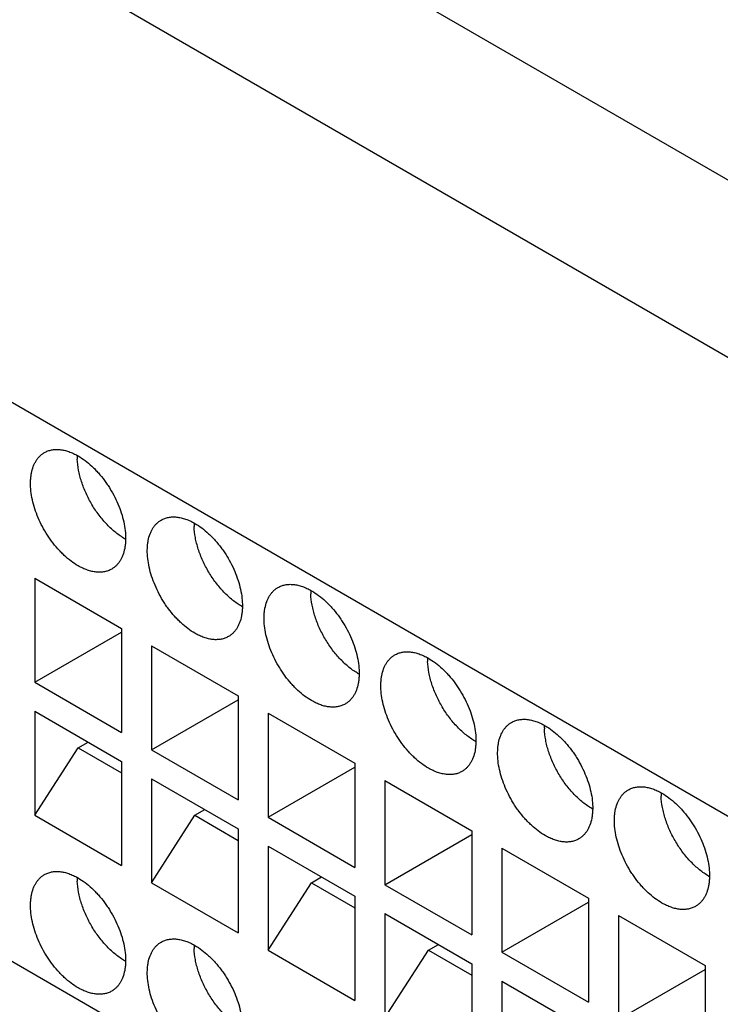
# Model space of a CAD drawing. Header units: inches. Extents: x 0 to 22, y 0 to 17.
# Tile 13 of 15: x 18.4 to 19.5, y 13.5 to 15.2. Entities that reach past the tile are written whole.
import ezdxf

# ---------------------------------------------------------------- set-up
doc = ezdxf.new("R2010")
doc.units = ezdxf.units.IN
doc.header["$LTSCALE"] = 1.21
doc.header["$MEASUREMENT"] = 0
doc.layers.get('0').update_dxf_attribs({"linetype": 'CONTINUOUS'})
doc.layers.add('02___PRT_ALL_AXES', color=7, linetype='CONTINUOUS')

msp = doc.modelspace()

# ---------------------------------------------------------------- linework, layer by layer
at = {"color": 7, "linetype": 'CONTINUOUS'}
for p, q in [((17.5686, 16.0682), (21.0763, 14.0429)), ((17.0842, 16.0521), (20.5919, 14.0268)), ((16.4216, 15.6695), (19.9293, 13.6442)), ((16.4216, 14.7373), (19.9293, 12.712)), ((18.3954, 14.2582), (18.3954, 14.0847)), ((18.3954, 14.2582), (18.5402, 14.1747)), ((18.5402, 14.1747), (18.5402, 14.0011)), ((18.3954, 14.0847), (18.5402, 14.1682)), ((18.5903, 14.1457), (18.7351, 14.0621)), ((18.5903, 14.1457), (18.5903, 13.9721)), ((18.3954, 14.0847), (18.5402, 14.0011)), ((18.7351, 14.0621), (18.7351, 13.8886)), ((18.5903, 13.9721), (18.7351, 14.0557)), ((18.3954, 14.0364), (18.5402, 13.9529)), ((18.3954, 14.0364), (18.3954, 13.8629)), ((18.7852, 14.0332), (18.9299, 13.9496)), ((18.7852, 14.0332), (18.7852, 13.8596)), ((18.4678, 13.9754), (18.4845, 13.985)), ((18.3954, 13.8629), (18.4678, 13.9754)), ((18.4678, 13.9754), (18.5402, 13.9336)), ((18.5903, 13.9721), (18.7351, 13.8886)), ((18.5402, 13.9529), (18.5402, 13.7793)), ((18.9299, 13.9496), (18.9299, 13.776)), ((18.7852, 13.8596), (18.9299, 13.9432)), ((18.5903, 13.9239), (18.7351, 13.8403)), ((18.5903, 13.9239), (18.5903, 13.7503)), ((18.98, 13.9207), (19.1248, 13.8371)), ((18.98, 13.9207), (18.98, 13.7471)), ((18.3954, 13.8629), (18.5402, 13.7793)), ((18.5903, 13.7503), (18.6627, 13.8629)), ((18.6627, 13.8629), (18.6794, 13.8725)), ((18.6627, 13.8629), (18.7351, 13.8211)), ((18.7852, 13.8596), (18.9299, 13.776)), ((18.7351, 13.8403), (18.7351, 13.6668)), ((18.98, 13.7471), (19.1248, 13.8307)), ((19.1248, 13.8371), (19.1248, 13.6635)), ((18.7852, 13.8114), (18.9299, 13.7278)), ((18.7852, 13.8114), (18.7852, 13.6378)), ((19.1749, 13.8082), (19.3197, 13.7246)), ((19.1749, 13.8082), (19.1749, 13.6346)), ((18.5903, 13.7503), (18.7351, 13.6668)), ((18.7852, 13.6378), (18.8575, 13.7503)), ((18.8575, 13.7503), (18.8742, 13.76)), ((18.8575, 13.7503), (18.9299, 13.7085)), ((18.98, 13.7471), (19.1248, 13.6635)), ((18.9299, 13.7278), (18.9299, 13.5542)), ((19.1749, 13.6346), (19.3197, 13.7182)), ((19.3197, 13.7246), (19.3197, 13.551)), ((18.98, 13.6989), (19.1248, 13.6153)), ((18.98, 13.6989), (18.98, 13.5253)), ((19.3698, 13.6957), (19.5145, 13.6121)), ((19.3698, 13.6957), (19.3698, 13.5221)), ((18.7852, 13.6378), (18.9299, 13.5542)), ((18.98, 13.5253), (19.0524, 13.6378)), ((19.0524, 13.6378), (19.0691, 13.6475)), ((19.0524, 13.6378), (19.1248, 13.596)), ((19.1749, 13.6346), (19.3197, 13.551)), ((19.1248, 13.6153), (19.1248, 13.4417)), ((19.3698, 13.5221), (19.5145, 13.6057)), ((19.5145, 13.6121), (19.5145, 13.4385)), ((19.1749, 13.5864), (19.3197, 13.5028)), ((19.1749, 13.5864), (19.1749, 13.4128))]:
    msp.add_line(p, q, dxfattribs=at)
at = {"layer": '02___PRT_ALL_AXES', "color": 7, "linetype": 'CONTINUOUS'}
for centre, radius, start, end in [((18.5758, 14.4616), 0.1094, 179.2036, 182.3125), ((18.7707, 14.349), 0.1094, 179.2036, 182.3125), ((18.5975, 14.4137), 0.1034, 239.9976, 240.8472), ((18.9656, 14.2365), 0.1094, 179.2036, 182.3125), ((18.7924, 14.3012), 0.1034, 239.9976, 240.8472), ((19.1604, 14.124), 0.1094, 179.2036, 182.3125), ((18.9872, 14.1887), 0.1034, 239.9976, 240.8472), ((19.3553, 14.0115), 0.1094, 179.2036, 182.3125), ((19.1821, 14.0762), 0.1034, 239.9976, 240.8472), ((19.5502, 13.899), 0.1094, 179.2036, 182.3125), ((19.377, 13.9637), 0.1034, 239.9976, 240.8472), ((18.5758, 13.7576), 0.1094, 179.2036, 182.3125), ((19.5718, 13.8511), 0.1034, 239.9976, 240.8472), ((18.7707, 13.6451), 0.1094, 179.2036, 182.3125), ((18.5975, 13.7098), 0.1034, 239.9976, 240.8472)]:
    msp.add_arc(centre, radius, start, end, dxfattribs=at)
for points, knots in [([(18.4117, 14.4679), (18.4135, 14.469), (18.4174, 14.4708), (18.4238, 14.4726), (18.4305, 14.4733), (18.4376, 14.4731), (18.4449, 14.4718), (18.4525, 14.4696), (18.4602, 14.4665), (18.4653, 14.4638), (18.4678, 14.4624)], [0, 0, 0, 0, 0.108017, 0.218067, 0.33198, 0.451313, 0.577244, 0.710595, 0.851595, 1, 1, 1, 1]), ([(18.4678, 14.2791), (18.4638, 14.2815), (18.4558, 14.2868), (18.4464, 14.2947), (18.4392, 14.3018), (18.432, 14.3095), (18.4252, 14.3178), (18.4189, 14.3267), (18.413, 14.3359), (18.4063, 14.3479), (18.3996, 14.3627), (18.3943, 14.3777), (18.3906, 14.3926), (18.3886, 14.407), (18.3883, 14.4186), (18.389, 14.4273), (18.3902, 14.4353), (18.3922, 14.4429), (18.3952, 14.4497), (18.3977, 14.4543), (18.4007, 14.4585), (18.404, 14.4622), (18.4077, 14.4653), (18.4103, 14.4671), (18.4117, 14.4679)], [0, 0, 0, 0, 0.062335, 0.128715, 0.163168, 0.198321, 0.270276, 0.306859, 0.343664, 0.417387, 0.490402, 0.561677, 0.630266, 0.695344, 0.756283, 0.785089, 0.81275, 0.864642, 0.889025, 0.912472, 0.935113, 0.957114, 0.978671, 1, 1, 1, 1]), ([(18.5458, 14.3241), (18.5432, 14.3256), (18.538, 14.3289), (18.5306, 14.3344), (18.5233, 14.3407), (18.5161, 14.3477), (18.5093, 14.3553), (18.5028, 14.3634), (18.4966, 14.372), (18.4909, 14.381), (18.4857, 14.3903), (18.4811, 14.3999), (18.477, 14.4095), (18.4735, 14.4193), (18.4707, 14.429), (18.4679, 14.4415), (18.4668, 14.451), (18.4665, 14.4571)], [0, 0, 0, 0, 0.055512, 0.113568, 0.173853, 0.236035, 0.299797, 0.36481, 0.430725, 0.497149, 0.563673, 0.629893, 0.695417, 0.759861, 0.822859, 0.884087, 1, 1, 1, 1]), ([(18.4678, 14.4624), (18.4718, 14.46), (18.4798, 14.4547), (18.4892, 14.4468), (18.4964, 14.4397), (18.5036, 14.432), (18.5104, 14.4237), (18.5167, 14.4148), (18.5226, 14.4056), (18.5293, 14.3936), (18.536, 14.3788), (18.5413, 14.3637), (18.545, 14.3489), (18.547, 14.3345), (18.5473, 14.3229), (18.5466, 14.3141), (18.5454, 14.3061), (18.5434, 14.2986), (18.5405, 14.2918), (18.5379, 14.2872), (18.5349, 14.283), (18.5316, 14.2793), (18.528, 14.2761), (18.5253, 14.2744), (18.5239, 14.2736)], [0, 0, 0, 0, 0.062335, 0.128715, 0.163168, 0.198321, 0.270276, 0.306859, 0.343664, 0.417387, 0.490402, 0.561677, 0.630266, 0.695344, 0.756283, 0.785089, 0.81275, 0.864642, 0.889025, 0.912472, 0.935113, 0.957114, 0.978671, 1, 1, 1, 1]), ([(18.6627, 14.1666), (18.6586, 14.1689), (18.6506, 14.1743), (18.6413, 14.1821), (18.634, 14.1892), (18.6268, 14.197), (18.6201, 14.2053), (18.6138, 14.2142), (18.6079, 14.2234), (18.6012, 14.2354), (18.5945, 14.2502), (18.5892, 14.2652), (18.5855, 14.2801), (18.5835, 14.2945), (18.5832, 14.3061), (18.5838, 14.3148), (18.585, 14.3228), (18.5871, 14.3304), (18.59, 14.3372), (18.5926, 14.3418), (18.5955, 14.346), (18.5989, 14.3496), (18.6025, 14.3528), (18.6052, 14.3546), (18.6066, 14.3554)], [0, 0, 0, 0, 0.062335, 0.128715, 0.163168, 0.198321, 0.270276, 0.306859, 0.343664, 0.417387, 0.490402, 0.561677, 0.630266, 0.695344, 0.756283, 0.785089, 0.81275, 0.864642, 0.889025, 0.912472, 0.935113, 0.957114, 0.978671, 1, 1, 1, 1]), ([(18.6066, 14.3554), (18.6084, 14.3565), (18.6123, 14.3583), (18.6186, 14.36), (18.6254, 14.3608), (18.6325, 14.3605), (18.6398, 14.3593), (18.6474, 14.3571), (18.6551, 14.3539), (18.6601, 14.3513), (18.6627, 14.3498)], [0, 0, 0, 0, 0.108017, 0.218067, 0.33198, 0.451313, 0.577244, 0.710595, 0.851595, 1, 1, 1, 1]), ([(18.7406, 14.2116), (18.7381, 14.2131), (18.7329, 14.2164), (18.7255, 14.2219), (18.7181, 14.2282), (18.711, 14.2352), (18.7041, 14.2428), (18.6976, 14.2509), (18.6915, 14.2595), (18.6858, 14.2685), (18.6806, 14.2778), (18.6759, 14.2873), (18.6718, 14.297), (18.6684, 14.3067), (18.6656, 14.3164), (18.6628, 14.329), (18.6616, 14.3384), (18.6614, 14.3446)], [0, 0, 0, 0, 0.055512, 0.113568, 0.173853, 0.236035, 0.299797, 0.36481, 0.430725, 0.497149, 0.563673, 0.629893, 0.695417, 0.759861, 0.822859, 0.884087, 1, 1, 1, 1]), ([(18.6627, 14.3498), (18.6667, 14.3475), (18.6747, 14.3422), (18.684, 14.3343), (18.6913, 14.3272), (18.6985, 14.3195), (18.7053, 14.3111), (18.7115, 14.3023), (18.7175, 14.2931), (18.7242, 14.2811), (18.7309, 14.2662), (18.7362, 14.2512), (18.7398, 14.2364), (18.7419, 14.222), (18.7422, 14.2104), (18.7415, 14.2016), (18.7403, 14.1936), (18.7383, 14.1861), (18.7353, 14.1792), (18.7328, 14.1746), (18.7298, 14.1705), (18.7265, 14.1668), (18.7228, 14.1636), (18.7202, 14.1619), (18.7188, 14.1611)], [0, 0, 0, 0, 0.062335, 0.128715, 0.163168, 0.198321, 0.270276, 0.306859, 0.343664, 0.417387, 0.490402, 0.561677, 0.630266, 0.695344, 0.756283, 0.785089, 0.81275, 0.864642, 0.889025, 0.912472, 0.935113, 0.957114, 0.978671, 1, 1, 1, 1]), ([(18.5239, 14.2736), (18.5221, 14.2725), (18.5182, 14.2707), (18.5118, 14.2689), (18.5051, 14.2682), (18.498, 14.2684), (18.4907, 14.2697), (18.4831, 14.2719), (18.4754, 14.275), (18.4703, 14.2777), (18.4678, 14.2791)], [0, 0, 0, 0, 0.108017, 0.218067, 0.33198, 0.451313, 0.577244, 0.710595, 0.851595, 1, 1, 1, 1]), ([(18.8575, 14.0541), (18.8535, 14.0564), (18.8455, 14.0618), (18.8362, 14.0696), (18.8289, 14.0767), (18.8217, 14.0845), (18.8149, 14.0928), (18.8087, 14.1017), (18.8027, 14.1109), (18.796, 14.1229), (18.7893, 14.1377), (18.7841, 14.1527), (18.7804, 14.1676), (18.7783, 14.182), (18.7781, 14.1936), (18.7787, 14.2023), (18.7799, 14.2103), (18.782, 14.2178), (18.7849, 14.2247), (18.7875, 14.2293), (18.7904, 14.2334), (18.7937, 14.2371), (18.7974, 14.2403), (18.8001, 14.2421), (18.8014, 14.2429)], [0, 0, 0, 0, 0.062335, 0.128715, 0.163168, 0.198321, 0.270276, 0.306859, 0.343664, 0.417387, 0.490402, 0.561677, 0.630266, 0.695344, 0.756283, 0.785089, 0.81275, 0.864642, 0.889025, 0.912472, 0.935113, 0.957114, 0.978671, 1, 1, 1, 1]), ([(18.8014, 14.2429), (18.8033, 14.2439), (18.8072, 14.2458), (18.8135, 14.2475), (18.8202, 14.2483), (18.8273, 14.248), (18.8347, 14.2468), (18.8423, 14.2446), (18.85, 14.2414), (18.855, 14.2388), (18.8575, 14.2373)], [0, 0, 0, 0, 0.108017, 0.218067, 0.33198, 0.451313, 0.577244, 0.710595, 0.851595, 1, 1, 1, 1]), ([(18.9355, 14.0991), (18.9329, 14.1006), (18.9278, 14.1039), (18.9203, 14.1094), (18.913, 14.1157), (18.9059, 14.1227), (18.899, 14.1303), (18.8925, 14.1384), (18.8864, 14.147), (18.8807, 14.156), (18.8755, 14.1653), (18.8708, 14.1748), (18.8667, 14.1845), (18.8633, 14.1942), (18.8604, 14.2039), (18.8576, 14.2165), (18.8565, 14.2259), (18.8562, 14.2321)], [0, 0, 0, 0, 0.055512, 0.113568, 0.173853, 0.236035, 0.299797, 0.36481, 0.430725, 0.497149, 0.563673, 0.629893, 0.695417, 0.759861, 0.822859, 0.884087, 1, 1, 1, 1]), ([(18.8575, 14.2373), (18.8616, 14.235), (18.8696, 14.2296), (18.8789, 14.2218), (18.8862, 14.2147), (18.8934, 14.207), (18.9001, 14.1986), (18.9064, 14.1898), (18.9124, 14.1805), (18.9191, 14.1686), (18.9258, 14.1537), (18.931, 14.1387), (18.9347, 14.1238), (18.9368, 14.1094), (18.937, 14.0979), (18.9364, 14.0891), (18.9352, 14.0811), (18.9331, 14.0736), (18.9302, 14.0667), (18.9276, 14.0621), (18.9247, 14.058), (18.9214, 14.0543), (18.9177, 14.0511), (18.915, 14.0493), (18.9137, 14.0485)], [0, 0, 0, 0, 0.062335, 0.128715, 0.163168, 0.198321, 0.270276, 0.306859, 0.343664, 0.417387, 0.490402, 0.561677, 0.630266, 0.695344, 0.756283, 0.785089, 0.81275, 0.864642, 0.889025, 0.912472, 0.935113, 0.957114, 0.978671, 1, 1, 1, 1]), ([(18.7188, 14.1611), (18.7169, 14.16), (18.713, 14.1582), (18.7067, 14.1564), (18.7, 14.1557), (18.6929, 14.1559), (18.6855, 14.1571), (18.678, 14.1594), (18.6703, 14.1625), (18.6652, 14.1652), (18.6627, 14.1666)], [0, 0, 0, 0, 0.108017, 0.218067, 0.33198, 0.451313, 0.577244, 0.710595, 0.851595, 1, 1, 1, 1]), ([(19.0524, 13.9416), (19.0484, 13.9439), (19.0404, 13.9493), (19.031, 13.9571), (19.0238, 13.9642), (19.0166, 13.9719), (19.0098, 13.9803), (19.0036, 13.9891), (18.9976, 13.9984), (18.9909, 14.0103), (18.9842, 14.0252), (18.9789, 14.0402), (18.9753, 14.0551), (18.9732, 14.0695), (18.9729, 14.0811), (18.9736, 14.0898), (18.9748, 14.0978), (18.9768, 14.1053), (18.9798, 14.1122), (18.9823, 14.1168), (18.9853, 14.1209), (18.9886, 14.1246), (18.9923, 14.1278), (18.9949, 14.1296), (18.9963, 14.1304)], [0, 0, 0, 0, 0.062335, 0.128715, 0.163168, 0.198321, 0.270276, 0.306859, 0.343664, 0.417387, 0.490402, 0.561677, 0.630266, 0.695344, 0.756283, 0.785089, 0.81275, 0.864642, 0.889025, 0.912472, 0.935113, 0.957114, 0.978671, 1, 1, 1, 1]), ([(18.9963, 14.1304), (18.9982, 14.1314), (19.0021, 14.1333), (19.0084, 14.135), (19.0151, 14.1358), (19.0222, 14.1355), (19.0296, 14.1343), (19.0371, 14.1321), (19.0448, 14.1289), (19.0499, 14.1263), (19.0524, 14.1248)], [0, 0, 0, 0, 0.108017, 0.218067, 0.33198, 0.451313, 0.577244, 0.710595, 0.851595, 1, 1, 1, 1]), ([(19.0524, 14.1248), (19.0564, 14.1225), (19.0645, 14.1171), (19.0738, 14.1093), (19.0811, 14.1022), (19.0883, 14.0945), (19.095, 14.0861), (19.1013, 14.0773), (19.1072, 14.068), (19.1139, 14.0561), (19.1206, 14.0412), (19.1259, 14.0262), (19.1296, 14.0113), (19.1316, 13.9969), (19.1319, 13.9853), (19.1312, 13.9766), (19.1301, 13.9686), (19.128, 13.9611), (19.1251, 13.9542), (19.1225, 13.9496), (19.1196, 13.9455), (19.1162, 13.9418), (19.1126, 13.9386), (19.1099, 13.9368), (19.1085, 13.936)], [0, 0, 0, 0, 0.062335, 0.128715, 0.163168, 0.198321, 0.270276, 0.306859, 0.343664, 0.417387, 0.490402, 0.561677, 0.630266, 0.695344, 0.756283, 0.785089, 0.81275, 0.864642, 0.889025, 0.912472, 0.935113, 0.957114, 0.978671, 1, 1, 1, 1]), ([(19.1304, 13.9866), (19.1278, 13.9881), (19.1227, 13.9913), (19.1152, 13.9969), (19.1079, 14.0032), (19.1007, 14.0102), (19.0939, 14.0178), (19.0874, 14.0259), (19.0812, 14.0345), (19.0755, 14.0435), (19.0703, 14.0528), (19.0657, 14.0623), (19.0616, 14.072), (19.0581, 14.0817), (19.0553, 14.0914), (19.0525, 14.104), (19.0514, 14.1134), (19.0511, 14.1196)], [0, 0, 0, 0, 0.055512, 0.113568, 0.173853, 0.236035, 0.299797, 0.36481, 0.430725, 0.497149, 0.563673, 0.629893, 0.695417, 0.759861, 0.822859, 0.884087, 1, 1, 1, 1]), ([(18.9137, 14.0485), (18.9118, 14.0475), (18.9079, 14.0457), (18.9016, 14.0439), (18.8949, 14.0431), (18.8878, 14.0434), (18.8804, 14.0446), (18.8728, 14.0468), (18.8651, 14.05), (18.8601, 14.0526), (18.8575, 14.0541)], [0, 0, 0, 0, 0.108017, 0.218067, 0.33198, 0.451313, 0.577244, 0.710595, 0.851595, 1, 1, 1, 1]), ([(19.2473, 13.8291), (19.2433, 13.8314), (19.2353, 13.8367), (19.2259, 13.8446), (19.2187, 13.8517), (19.2115, 13.8594), (19.2047, 13.8678), (19.1984, 13.8766), (19.1925, 13.8858), (19.1858, 13.8978), (19.1791, 13.9127), (19.1738, 13.9277), (19.1701, 13.9425), (19.1681, 13.957), (19.1678, 13.9685), (19.1685, 13.9773), (19.1697, 13.9853), (19.1717, 13.9928), (19.1746, 13.9997), (19.1772, 14.0043), (19.1802, 14.0084), (19.1835, 14.0121), (19.1871, 14.0153), (19.1898, 14.0171), (19.1912, 14.0178)], [0, 0, 0, 0, 0.062335, 0.128715, 0.163168, 0.198321, 0.270276, 0.306859, 0.343664, 0.417387, 0.490402, 0.561677, 0.630266, 0.695344, 0.756283, 0.785089, 0.81275, 0.864642, 0.889025, 0.912472, 0.935113, 0.957114, 0.978671, 1, 1, 1, 1]), ([(19.1912, 14.0178), (19.193, 14.0189), (19.1969, 14.0207), (19.2033, 14.0225), (19.21, 14.0232), (19.2171, 14.023), (19.2244, 14.0218), (19.232, 14.0195), (19.2397, 14.0164), (19.2448, 14.0137), (19.2473, 14.0123)], [0, 0, 0, 0, 0.108017, 0.218067, 0.33198, 0.451313, 0.577244, 0.710595, 0.851595, 1, 1, 1, 1]), ([(19.2473, 14.0123), (19.2513, 14.01), (19.2593, 14.0046), (19.2687, 13.9968), (19.2759, 13.9897), (19.2831, 13.9819), (19.2899, 13.9736), (19.2962, 13.9647), (19.3021, 13.9555), (19.3088, 13.9435), (19.3155, 13.9287), (19.3208, 13.9137), (19.3245, 13.8988), (19.3265, 13.8844), (19.3268, 13.8728), (19.3261, 13.8641), (19.3249, 13.8561), (19.3229, 13.8485), (19.3199, 13.8417), (19.3174, 13.8371), (19.3144, 13.8329), (19.3111, 13.8293), (19.3074, 13.8261), (19.3048, 13.8243), (19.3034, 13.8235)], [0, 0, 0, 0, 0.062335, 0.128715, 0.163168, 0.198321, 0.270276, 0.306859, 0.343664, 0.417387, 0.490402, 0.561677, 0.630266, 0.695344, 0.756283, 0.785089, 0.81275, 0.864642, 0.889025, 0.912472, 0.935113, 0.957114, 0.978671, 1, 1, 1, 1]), ([(19.3252, 13.8741), (19.3227, 13.8756), (19.3175, 13.8788), (19.3101, 13.8844), (19.3027, 13.8907), (19.2956, 13.8977), (19.2888, 13.9052), (19.2822, 13.9134), (19.2761, 13.922), (19.2704, 13.9309), (19.2652, 13.9403), (19.2605, 13.9498), (19.2565, 13.9595), (19.253, 13.9692), (19.2502, 13.9789), (19.2474, 13.9914), (19.2462, 14.0009), (19.246, 14.0071)], [0, 0, 0, 0, 0.055512, 0.113568, 0.173853, 0.236035, 0.299797, 0.36481, 0.430725, 0.497149, 0.563673, 0.629893, 0.695417, 0.759861, 0.822859, 0.884087, 1, 1, 1, 1]), ([(19.1085, 13.936), (19.1067, 13.935), (19.1028, 13.9331), (19.0965, 13.9314), (19.0897, 13.9306), (19.0826, 13.9309), (19.0753, 13.9321), (19.0677, 13.9343), (19.06, 13.9375), (19.0549, 13.9401), (19.0524, 13.9416)], [0, 0, 0, 0, 0.108017, 0.218067, 0.33198, 0.451313, 0.577244, 0.710595, 0.851595, 1, 1, 1, 1]), ([(19.3861, 13.9053), (19.3879, 13.9064), (19.3918, 13.9082), (19.3981, 13.91), (19.4049, 13.9107), (19.4119, 13.9105), (19.4193, 13.9092), (19.4269, 13.907), (19.4346, 13.9039), (19.4396, 13.9012), (19.4422, 13.8998)], [0, 0, 0, 0, 0.108017, 0.218067, 0.33198, 0.451313, 0.577244, 0.710595, 0.851595, 1, 1, 1, 1]), ([(19.4422, 13.7165), (19.4381, 13.7189), (19.4301, 13.7242), (19.4208, 13.7321), (19.4135, 13.7392), (19.4063, 13.7469), (19.3996, 13.7552), (19.3933, 13.7641), (19.3873, 13.7733), (19.3807, 13.7853), (19.3739, 13.8001), (19.3687, 13.8152), (19.365, 13.83), (19.363, 13.8444), (19.3627, 13.856), (19.3633, 13.8648), (19.3645, 13.8728), (19.3666, 13.8803), (19.3695, 13.8871), (19.3721, 13.8917), (19.375, 13.8959), (19.3783, 13.8996), (19.382, 13.9028), (19.3847, 13.9045), (19.3861, 13.9053)], [0, 0, 0, 0, 0.062335, 0.128715, 0.163168, 0.198321, 0.270276, 0.306859, 0.343664, 0.417387, 0.490402, 0.561677, 0.630266, 0.695344, 0.756283, 0.785089, 0.81275, 0.864642, 0.889025, 0.912472, 0.935113, 0.957114, 0.978671, 1, 1, 1, 1]), ([(19.5201, 13.7616), (19.5175, 13.763), (19.5124, 13.7663), (19.5049, 13.7719), (19.4976, 13.7782), (19.4905, 13.7851), (19.4836, 13.7927), (19.4771, 13.8008), (19.471, 13.8094), (19.4653, 13.8184), (19.4601, 13.8277), (19.4554, 13.8373), (19.4513, 13.8469), (19.4479, 13.8567), (19.4451, 13.8664), (19.4423, 13.8789), (19.4411, 13.8884), (19.4409, 13.8946)], [0, 0, 0, 0, 0.055512, 0.113568, 0.173853, 0.236035, 0.299797, 0.36481, 0.430725, 0.497149, 0.563673, 0.629893, 0.695417, 0.759861, 0.822859, 0.884087, 1, 1, 1, 1]), ([(19.4422, 13.8998), (19.4462, 13.8974), (19.4542, 13.8921), (19.4635, 13.8842), (19.4708, 13.8772), (19.478, 13.8694), (19.4848, 13.8611), (19.491, 13.8522), (19.497, 13.843), (19.5037, 13.831), (19.5104, 13.8162), (19.5156, 13.8012), (19.5193, 13.7863), (19.5214, 13.7719), (19.5217, 13.7603), (19.521, 13.7516), (19.5198, 13.7436), (19.5178, 13.736), (19.5148, 13.7292), (19.5123, 13.7246), (19.5093, 13.7204), (19.506, 13.7167), (19.5023, 13.7136), (19.4996, 13.7118), (19.4983, 13.711)], [0, 0, 0, 0, 0.062335, 0.128715, 0.163168, 0.198321, 0.270276, 0.306859, 0.343664, 0.417387, 0.490402, 0.561677, 0.630266, 0.695344, 0.756283, 0.785089, 0.81275, 0.864642, 0.889025, 0.912472, 0.935113, 0.957114, 0.978671, 1, 1, 1, 1]), ([(19.3034, 13.8235), (19.3016, 13.8224), (19.2977, 13.8206), (19.2913, 13.8189), (19.2846, 13.8181), (19.2775, 13.8184), (19.2702, 13.8196), (19.2626, 13.8218), (19.2549, 13.825), (19.2498, 13.8276), (19.2473, 13.8291)], [0, 0, 0, 0, 0.108017, 0.218067, 0.33198, 0.451313, 0.577244, 0.710595, 0.851595, 1, 1, 1, 1]), ([(18.4678, 13.5752), (18.4638, 13.5775), (18.4558, 13.5828), (18.4464, 13.5907), (18.4392, 13.5978), (18.432, 13.6055), (18.4252, 13.6139), (18.4189, 13.6227), (18.413, 13.6319), (18.4063, 13.6439), (18.3996, 13.6588), (18.3943, 13.6738), (18.3906, 13.6886), (18.3886, 13.7031), (18.3883, 13.7146), (18.389, 13.7234), (18.3902, 13.7314), (18.3922, 13.7389), (18.3952, 13.7458), (18.3977, 13.7504), (18.4007, 13.7545), (18.404, 13.7582), (18.4077, 13.7614), (18.4103, 13.7632), (18.4117, 13.7639)], [0, 0, 0, 0, 0.062335, 0.128715, 0.163168, 0.198321, 0.270276, 0.306859, 0.343664, 0.417387, 0.490402, 0.561677, 0.630266, 0.695344, 0.756283, 0.785089, 0.81275, 0.864642, 0.889025, 0.912472, 0.935113, 0.957114, 0.978671, 1, 1, 1, 1]), ([(18.4117, 13.7639), (18.4135, 13.765), (18.4174, 13.7668), (18.4238, 13.7686), (18.4305, 13.7693), (18.4376, 13.7691), (18.4449, 13.7679), (18.4525, 13.7656), (18.4602, 13.7625), (18.4653, 13.7599), (18.4678, 13.7584)], [0, 0, 0, 0, 0.108017, 0.218067, 0.33198, 0.451313, 0.577244, 0.710595, 0.851595, 1, 1, 1, 1]), ([(18.5458, 13.6202), (18.5432, 13.6217), (18.538, 13.6249), (18.5306, 13.6305), (18.5233, 13.6368), (18.5161, 13.6438), (18.5093, 13.6513), (18.5028, 13.6595), (18.4966, 13.6681), (18.4909, 13.6771), (18.4857, 13.6864), (18.4811, 13.6959), (18.477, 13.7056), (18.4735, 13.7153), (18.4707, 13.725), (18.4679, 13.7375), (18.4668, 13.747), (18.4665, 13.7532)], [0, 0, 0, 0, 0.055512, 0.113568, 0.173853, 0.236035, 0.299797, 0.36481, 0.430725, 0.497149, 0.563673, 0.629893, 0.695417, 0.759861, 0.822859, 0.884087, 1, 1, 1, 1]), ([(18.4678, 13.7584), (18.4718, 13.7561), (18.4798, 13.7507), (18.4892, 13.7429), (18.4964, 13.7358), (18.5036, 13.728), (18.5104, 13.7197), (18.5167, 13.7108), (18.5226, 13.7016), (18.5293, 13.6896), (18.536, 13.6748), (18.5413, 13.6598), (18.545, 13.6449), (18.547, 13.6305), (18.5473, 13.6189), (18.5466, 13.6102), (18.5454, 13.6022), (18.5434, 13.5946), (18.5405, 13.5878), (18.5379, 13.5832), (18.5349, 13.579), (18.5316, 13.5754), (18.528, 13.5722), (18.5253, 13.5704), (18.5239, 13.5696)], [0, 0, 0, 0, 0.062335, 0.128715, 0.163168, 0.198321, 0.270276, 0.306859, 0.343664, 0.417387, 0.490402, 0.561677, 0.630266, 0.695344, 0.756283, 0.785089, 0.81275, 0.864642, 0.889025, 0.912472, 0.935113, 0.957114, 0.978671, 1, 1, 1, 1]), ([(19.4983, 13.711), (19.4964, 13.7099), (19.4925, 13.7081), (19.4862, 13.7064), (19.4795, 13.7056), (19.4724, 13.7058), (19.465, 13.7071), (19.4575, 13.7093), (19.4497, 13.7124), (19.4447, 13.7151), (19.4422, 13.7165)], [0, 0, 0, 0, 0.108017, 0.218067, 0.33198, 0.451313, 0.577244, 0.710595, 0.851595, 1, 1, 1, 1]), ([(18.6627, 13.4627), (18.6586, 13.465), (18.6506, 13.4703), (18.6413, 13.4782), (18.634, 13.4853), (18.6268, 13.493), (18.6201, 13.5013), (18.6138, 13.5102), (18.6079, 13.5194), (18.6012, 13.5314), (18.5945, 13.5462), (18.5892, 13.5613), (18.5855, 13.5761), (18.5835, 13.5905), (18.5832, 13.6021), (18.5838, 13.6109), (18.585, 13.6189), (18.5871, 13.6264), (18.59, 13.6332), (18.5926, 13.6378), (18.5955, 13.642), (18.5989, 13.6457), (18.6025, 13.6489), (18.6052, 13.6506), (18.6066, 13.6514)], [0, 0, 0, 0, 0.062335, 0.128715, 0.163168, 0.198321, 0.270276, 0.306859, 0.343664, 0.417387, 0.490402, 0.561677, 0.630266, 0.695344, 0.756283, 0.785089, 0.81275, 0.864642, 0.889025, 0.912472, 0.935113, 0.957114, 0.978671, 1, 1, 1, 1]), ([(18.6066, 13.6514), (18.6084, 13.6525), (18.6123, 13.6543), (18.6186, 13.6561), (18.6254, 13.6568), (18.6325, 13.6566), (18.6398, 13.6553), (18.6474, 13.6531), (18.6551, 13.65), (18.6601, 13.6473), (18.6627, 13.6459)], [0, 0, 0, 0, 0.108017, 0.218067, 0.33198, 0.451313, 0.577244, 0.710595, 0.851595, 1, 1, 1, 1]), ([(18.7406, 13.5077), (18.7381, 13.5091), (18.7329, 13.5124), (18.7255, 13.518), (18.7181, 13.5243), (18.711, 13.5312), (18.7041, 13.5388), (18.6976, 13.5469), (18.6915, 13.5555), (18.6858, 13.5645), (18.6806, 13.5738), (18.6759, 13.5834), (18.6718, 13.593), (18.6684, 13.6028), (18.6656, 13.6125), (18.6628, 13.625), (18.6616, 13.6345), (18.6614, 13.6407)], [0, 0, 0, 0, 0.055512, 0.113568, 0.173853, 0.236035, 0.299797, 0.36481, 0.430725, 0.497149, 0.563673, 0.629893, 0.695417, 0.759861, 0.822859, 0.884087, 1, 1, 1, 1]), ([(18.6627, 13.6459), (18.6667, 13.6435), (18.6747, 13.6382), (18.684, 13.6303), (18.6913, 13.6233), (18.6985, 13.6155), (18.7053, 13.6072), (18.7115, 13.5983), (18.7175, 13.5891), (18.7242, 13.5771), (18.7309, 13.5623), (18.7362, 13.5473), (18.7398, 13.5324), (18.7419, 13.518), (18.7422, 13.5064), (18.7415, 13.4977), (18.7403, 13.4897), (18.7383, 13.4821), (18.7353, 13.4753), (18.7328, 13.4707), (18.7298, 13.4665), (18.7265, 13.4628), (18.7228, 13.4597), (18.7202, 13.4579), (18.7188, 13.4571)], [0, 0, 0, 0, 0.062335, 0.128715, 0.163168, 0.198321, 0.270276, 0.306859, 0.343664, 0.417387, 0.490402, 0.561677, 0.630266, 0.695344, 0.756283, 0.785089, 0.81275, 0.864642, 0.889025, 0.912472, 0.935113, 0.957114, 0.978671, 1, 1, 1, 1]), ([(18.5239, 13.5696), (18.5221, 13.5685), (18.5182, 13.5667), (18.5118, 13.565), (18.5051, 13.5642), (18.498, 13.5645), (18.4907, 13.5657), (18.4831, 13.5679), (18.4754, 13.5711), (18.4703, 13.5737), (18.4678, 13.5752)], [0, 0, 0, 0, 0.108017, 0.218067, 0.33198, 0.451313, 0.577244, 0.710595, 0.851595, 1, 1, 1, 1])]:
    msp.add_open_spline(points, degree=3, knots=knots, dxfattribs=at)

doc.saveas('drawing.dxf')
